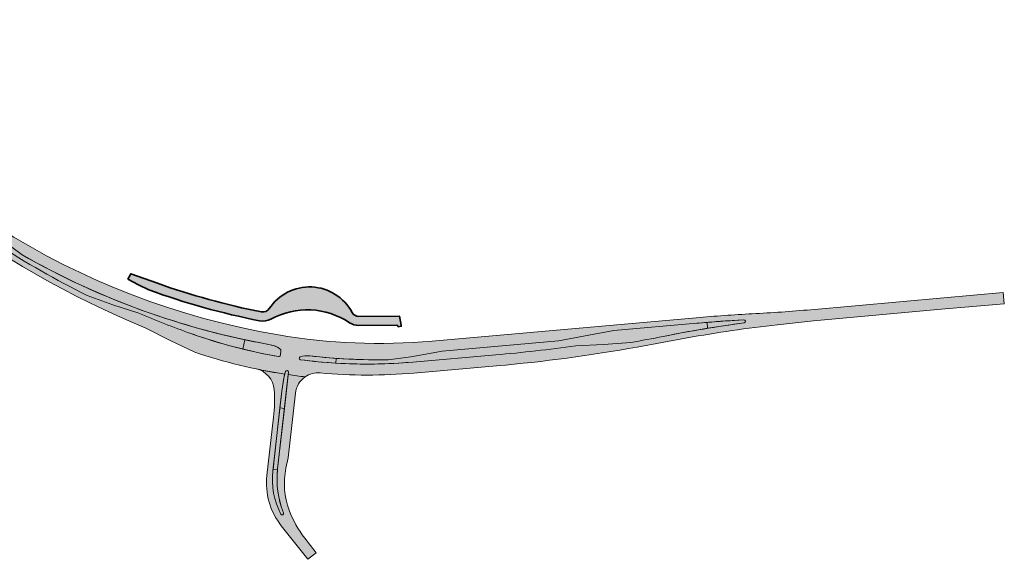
# Model space of a CAD drawing. Header units: metres. Extents: x 169570 to 170927, y 406406 to 407146.
# Tile 3 of 3: x 170279 to 170927, y 406406 to 406761. Entities that reach past the tile are written whole.
import ezdxf

# ---------------------------------------------------------------- set-up
doc = ezdxf.new("R2010")
doc.units = ezdxf.units.M
for name, color, linetype, lineweight in [('N-WE-GR-GRAS-A-500', 62, 'Continuous', 18), ('N-WE-GW-WATERGANG_WATER-V-500', 141, 'Continuous', 35), ('N-WE-VH-VERHARDING_HRB-V-500', 253, 'Continuous', 18), ('N-WE-VH-VERHARDING_MIDDENGELEIDER-V-500', 41, 'Continuous', 18)]:
    doc.layers.add(name, color=color, linetype=linetype, lineweight=lineweight)
pattern_1 = [(0, (0, 0), (1, 1), [0.25, -0.75]), (0, (0.5499999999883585, 0.5999999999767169), (1, 1), [0.25, -0.75]), (90, (0.1000000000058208, 0.3499999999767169), (-1, 1), [0.25, -0.75]), (90, (0.5, 0.7000000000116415), (-1, 1), [0.25, -0.75]), (45, (0.2000000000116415, 0.7000000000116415), (0, 1.000000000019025), [0.25, -1.164213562]), (135, (0.5499999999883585, 0), (-1.000000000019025, 0), [0.25, -1.164213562]), (26.56505119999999, (0.25, 0.2999999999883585), (1.000000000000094, 4.000644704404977e-10), [0.25, -1.986067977]), (26.56505119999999, (0.7000000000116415, 0.7999999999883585), (1.000000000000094, 4.000644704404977e-10), [0.25, -1.986067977]), (63.43494882, (0.7000000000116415, 0), (5.099862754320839e-11, 1.000000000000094), [0.2499999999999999, -1.986067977]), (63.43494882, (0.25, 0.4500000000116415), (5.099862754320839e-11, 1.000000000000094), [0.2499999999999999, -1.986067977]), (63.43494882, (0.6000000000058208, 0.2000000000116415), (5.099862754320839e-11, 1.000000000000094), [0.2499999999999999, -1.986067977]), (116.5650512, (0, 0.5499999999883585), (-4.000648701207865e-10, 1.000000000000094), [0.2499999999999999, -1.986067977]), (153.43494882, (0.2000000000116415, 0.1500000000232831), (-1.000000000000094, 5.099898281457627e-11), [0.25, -1.986067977])]

msp = doc.modelspace()

# ---------------------------------------------------------------- hatches: boundary and pattern name
at = {"layer": 'N-WE-GR-GRAS-A-500'}
h = msp.add_hatch(dxfattribs=at)
h.set_pattern_fill('AGR-GRAS_02-SO', color=256, scale=0.1, pattern_type=2)
h.set_pattern_definition(pattern_1)
edge = h.paths.add_edge_path()
edge.add_line((170214.9775437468, 406655.6541099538), (170199.7369209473, 406662.8815938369))
edge.add_line((170199.7369209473, 406662.8815938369), (170208.3163137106, 406654.0581419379))
edge.add_arc((170596.1731398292, 407129.0302382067), 613.2140000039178, 230.765314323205, 243.5729394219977)
edge.add_line((170323.2572386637, 406579.8960827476), (170340.2245940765, 406573.7668580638))
edge.add_line((170340.2245940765, 406573.7668580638), (170357.3160812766, 406568.1590100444))
edge.add_arc((170596.1731397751, 407129.0302380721), 609.6139998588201, 246.932401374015, 250.3905529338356)
edge.add_arc((170507.8283166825, 406881.0585395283), 346.3750000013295, 250.390552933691, 256.3001675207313)
edge.add_line((170425.7944877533, 406544.5379732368), (170427.1073852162, 406550.7033491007))
edge.add_arc((170533.3969285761, 407049.8398039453), 510.3279999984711, 240.2898710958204, 257.9786056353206, ccw=False)
edge.add_line((170280.4721357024, 406606.5975262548), (170265.7957850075, 406617.4159901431))
edge.add_line((170265.7957850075, 406617.4159901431), (170251.5678961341, 406628.7155200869))
edge.add_arc((170533.3969285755, 407049.839803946), 506.7279999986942, 231.0690582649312, 236.2083721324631, ccw=False)
edge = h.paths.add_edge_path()
edge.add_line((170190.9177713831, 406672.2550648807), (170200.4694055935, 406667.828638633))
edge.add_arc((170533.3969285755, 407049.839803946), 506.7279999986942, 215.0185277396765, 228.9274409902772, ccw=False)
edge.add_line((170118.4036597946, 406759.0583519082), (170114.0628042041, 406755.9366128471))
edge.add_arc((170596.1731398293, 407129.0302382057), 609.6140000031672, 217.7354283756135, 227.408124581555)
edge.add_line((170183.6037075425, 406680.2366413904), (170190.9177713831, 406672.2550648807))
h = msp.add_hatch(dxfattribs=at)
h.set_pattern_fill('AGR-GRAS_02-SO', color=256, scale=0.1, pattern_type=2)
h.set_pattern_definition(pattern_1)
edge = h.paths.add_edge_path()
edge.add_arc((170870.1749563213, 405715.842092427), 853.6500000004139, 99.32601821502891, 101.32830760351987, ccw=False)
edge.add_line((170731.8393185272, 406558.2087428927), (170731.5206585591, 406562.1218331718))
edge.add_arc((170812.6842980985, 405565.4461263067), 999.9750002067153, 94.65557154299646, 95.05042643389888)
edge.add_line((170724.6540317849, 406561.5388294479), (170670.0006123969, 406556.708802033))
edge.add_line((170670.0006123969, 406556.708802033), (170633.7288549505, 406549.8892334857))
edge.add_line((170633.7288549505, 406549.8892334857), (170557.1039342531, 406543.1174619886))
edge.add_line((170557.1039342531, 406543.1174619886), (170551.1225058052, 406541.9807046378))
edge.add_line((170551.1225058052, 406541.9807046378), (170536.3572038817, 406539.4737963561))
edge.add_line((170536.3572038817, 406539.4737963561), (170521.4555058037, 406537.5101210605))
edge.add_arc((170515.5370725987, 406944.6421055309), 407.1750000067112, 266.0291478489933, 270.8328438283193, ccw=False)
edge.add_line((170487.3406199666, 406538.4445665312), (170487.1225443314, 406535.3029732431))
edge.add_arc((170507.828316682, 406881.0585395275), 346.3750000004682, 266.5729019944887, 274.9656848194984)
edge.add_line((170537.8102226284, 406535.9835825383), (170592.3115952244, 406540.7189450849))
edge.add_arc((170506.0662786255, 407533.3542688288), 996.3749999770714, 274.9656848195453, 278.0183094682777)
edge.add_line((170645.0501734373, 406546.720285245), (170663.1911358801, 406547.6235196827))
edge.add_line((170663.1911358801, 406547.6235196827), (170681.3449176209, 406548.8607953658))
edge.add_arc((170506.0662786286, 407533.3542688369), 999.9749999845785, 280.0951286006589, 281.3283076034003)
h = msp.add_hatch(dxfattribs=at)
h.set_pattern_fill('AGR-GRAS_02-SO', color=256, scale=0.1, pattern_type=2)
h.set_pattern_definition([(0, (0, 0), (1, 1), [0.25, -0.75]), (0, (0.55, 0.6000000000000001), (1, 1), [0.25, -0.75]), (90, (0.1, 0.35), (-1, 1), [0.25, -0.75]), (90, (0.5, 0.7000000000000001), (-1, 1), [0.25, -0.75]), (45, (0.2, 0.7000000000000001), (0, 1.000000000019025), [0.25, -1.164213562]), (135, (0.55, 0), (-1.000000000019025, 0), [0.25, -1.164213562]), (26.56505119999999, (0.25, 0.3), (1.000000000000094, 4.000644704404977e-10), [0.25, -1.986067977]), (26.56505119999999, (0.7000000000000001, 0.8), (1.000000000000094, 4.000644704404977e-10), [0.25, -1.986067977]), (63.43494882, (0.7000000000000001, 0), (5.099862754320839e-11, 1.000000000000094), [0.25, -1.986067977]), (63.43494882, (0.25, 0.45), (5.099862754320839e-11, 1.000000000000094), [0.25, -1.986067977]), (63.43494882, (0.6000000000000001, 0.2), (5.099862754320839e-11, 1.000000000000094), [0.25, -1.986067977]), (116.5650512, (0, 0.55), (-4.000648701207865e-10, 1.000000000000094), [0.25, -1.986067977]), (153.43494882, (0.2, 0.15), (-1.000000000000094, 5.099898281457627e-11), [0.25, -1.986067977])])
edge = h.paths.add_edge_path()
edge.add_line((170453.2234930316, 406505.4565346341), (170450.2425233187, 406505.7939061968))
edge.add_line((170450.2425233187, 406505.7939061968), (170445.6941390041, 406465.6049946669))
edge.add_line((170445.6941390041, 406465.6049946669), (170448.676296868, 406465.2674886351))
edge.add_arc((170508.3371013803, 406458.8965856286), 60.00000000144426, 173.5430188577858, 173.9047454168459, ccw=False)
edge.add_line((170448.717707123, 406465.6440168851), (170453.2234930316, 406505.4565346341))
at = {"layer": 'N-WE-GW-WATERGANG_WATER-V-500'}
h = msp.add_hatch(color=256, dxfattribs=at)
h.dxf.hatch_style = 1
edge = h.paths.add_edge_path()
edge.add_line((170350.1705, 406590.5915), (170357.115, 406586.847))
edge.add_line((170357.115, 406586.847), (170363.8737385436, 406583.5034084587))
edge.add_arc((170533.9715758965, 407052.2716213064), 498.6751564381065, 250.0561254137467, 258.7718407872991)
edge.add_arc((170439.0112461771, 406573.9311628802), 11.00000000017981, 258.7822488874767, 298.6081059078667)
edge.add_arc((170468.2190261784, 406520.378333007), 50.00000000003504, 56.19273106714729, 118.6081059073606, ccw=False)
edge.add_arc((170502.159489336, 406571.0640801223), 10.99999999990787, 236.1927310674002, 270.3239980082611)
edge.add_line((170502.2216921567, 406560.0642559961), (170527.1287227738, 406560.2051025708))
edge.add_arc((170527.1343775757, 406559.2051185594), 0.9999999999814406, 3.015187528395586, 90.32399800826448, ccw=False)
edge.add_line((170528.1329932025, 406559.2577192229), (170530.118, 406559.595))
edge.add_line((170530.118, 406559.595), (170530.103895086, 406559.8627796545))
edge.add_arc((170527.1080482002, 406559.7049776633), 3.00000000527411, 3.015187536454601, 11.34208096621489)
edge.add_line((170530.0494596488, 406560.2949765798), (170528.862, 406566.215))
edge.add_line((170528.862, 406566.215), (170502.1877633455, 406566.0641600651))
edge.add_arc((170502.1594893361, 406571.0640801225), 5.000000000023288, 208.2759716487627, 270.3239980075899, ccw=False)
edge.add_arc((170469.7282414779, 406553.6191923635), 31.82539811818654, 28.27597164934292, 146.5248653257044)
edge.add_arc((170439.0112461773, 406573.93116288), 5.000000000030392, 258.7822488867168, 326.52486532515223, ccw=False)
edge.add_arc((170533.3969285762, 407049.8398039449), 490.1779999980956, 250.47199250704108, 258.782248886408, ccw=False)
edge.add_line((170369.5463029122, 406587.8577218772), (170351.946, 406594.1))
edge.add_line((170351.946, 406594.1), (170350.1705, 406590.5915))
at = {"layer": 'N-WE-VH-VERHARDING_HRB-V-500'}
h = msp.add_hatch(color=256, dxfattribs=at)
h.dxf.hatch_style = 1
edge = h.paths.add_edge_path()
edge.add_arc((170506.0662786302, 407533.3542687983), 1003.624999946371, 274.9656848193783, 280.2974630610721)
edge.add_line((170685.47292927, 406545.8947029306), (170718.2837309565, 406551.8559354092))
edge.add_arc((170870.1749563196, 405715.8420924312), 849.6999999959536, 96.23748396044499, 100.29746306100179, ccw=False)
edge.add_line((170777.8552853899, 406560.5119500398), (170801.66411332, 406563.1141775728))
edge.add_line((170801.66411332, 406563.1141775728), (170888.1751165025, 406570.9278841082))
edge.add_line((170888.1751165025, 406570.9278841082), (170927.2152829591, 406574.3334782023))
edge.add_line((170927.2152829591, 406574.3334782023), (170926.5545565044, 406581.8043000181))
edge.add_line((170926.5545565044, 406581.8043000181), (170887.4689274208, 406578.3695773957))
edge.add_line((170887.4689274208, 406578.3695773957), (170799.743045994, 406570.4706735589))
edge.add_arc((170710.0650904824, 407566.4414885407), 1000.000000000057, 272.935789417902, 275.1450803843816, ccw=False)
edge.add_arc((170812.6842980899, 405565.4461264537), 1003.625000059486, 92.93578941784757, 95.05042643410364)
edge.add_line((170724.3327132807, 406565.1746587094), (170550.4309417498, 406549.8059894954))
edge.add_arc((170515.5370725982, 406944.6421055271), 396.3750000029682, 260.3645286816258, 275.05042643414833, ccw=False)
edge.add_arc((170533.3969285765, 407049.839803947), 503.0780000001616, 215.0134241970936, 260.36452868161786, ccw=False)
edge.add_line((170121.3671748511, 406761.1895724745), (170118.4036597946, 406759.0583519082))
edge.add_arc((170533.396928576, 407049.8398039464), 506.7279999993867, 215.0185277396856, 236.2083721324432)
edge.add_line((170251.5678961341, 406628.7155200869), (170265.7957850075, 406617.4159901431))
edge.add_line((170265.7957850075, 406617.4159901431), (170280.4721357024, 406606.5975262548))
edge.add_arc((170533.3969285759, 407049.839803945), 510.3279999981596, 240.2898710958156, 259.8928097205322)
edge.add_arc((170441.2069739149, 406532.6642826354), 15.00000000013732, 49.71743132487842, 79.89280972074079, ccw=False)
edge.add_line((170450.905339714, 406544.1072586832), (170450.5005833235, 406540.5308857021))
edge.add_arc((170449.5069267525, 406540.6433428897), 1.00000000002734, 260.27822617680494, 353.54301886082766, ccw=False)
edge.add_arc((170507.828316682, 406881.0585395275), 346.3750000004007, 250.39055293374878, 260.27822617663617, ccw=False)
edge.add_arc((170596.1731397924, 407129.030238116), 609.6139999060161, 246.9324013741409, 250.39055293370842, ccw=False)
edge.add_line((170357.3160812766, 406568.1590100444), (170340.2245940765, 406573.7668580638))
edge.add_line((170340.2245940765, 406573.7668580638), (170323.2572386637, 406579.8960827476))
edge.add_arc((170596.1731398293, 407129.0302382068), 613.214000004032, 230.7653143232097, 243.57293942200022, ccw=False)
edge.add_line((170208.3163137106, 406654.0581419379), (170195.7483317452, 406666.983646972))
edge.add_line((170195.7483317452, 406666.983646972), (170183.6037075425, 406680.2366413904))
edge.add_arc((170596.173139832, 407129.0302382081), 609.6140000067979, 217.7354283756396, 227.4081245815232, ccw=False)
edge.add_line((170114.0628042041, 406755.9366128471), (170108.1732232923, 406751.7011034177))
edge.add_arc((170596.1731398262, 407129.0302382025), 616.8639999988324, 217.7117539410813, 247.6883150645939)
edge.add_line((170361.9839055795, 406558.3494193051), (170377.9634762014, 406550.1530880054))
edge.add_line((170377.9634762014, 406550.1530880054), (170394.2850277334, 406542.4113748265))
edge.add_arc((170507.8283166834, 406881.0585395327), 357.175000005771, 251.46447403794, 261.2384968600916)
edge.add_arc((170468.1368207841, 406525.1365075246), 14.99999999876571, 162.2325039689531, 168.7945096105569, ccw=False)
edge.add_arc((170454.8152466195, 406529.4003573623), 1.012704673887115, 75.16193659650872, 161.9682373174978, ccw=False)
edge.add_arc((170454.9258289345, 406529.3904184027), 1.000000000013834, -6.456981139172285, 81.44497320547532, ccw=False)
edge.add_line((170455.9194855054, 406529.2779612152), (170455.7411162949, 406527.7019148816))
edge.add_arc((170507.8283166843, 406881.0585395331), 357.175000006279, 261.6145943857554, 263.4089027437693)
edge.add_arc((170475.3098250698, 406513.8706607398), 14.99999999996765, 84.93907228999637, 124.42106022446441, ccw=False)
edge.add_arc((170507.8283188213, 406881.0611129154), 353.627563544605, 264.9390722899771, 274.9656848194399)
edge.add_line((170538.438000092, 406528.7608132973), (170592.93914865, 406533.4961563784))
edge = h.paths.add_edge_path(flags=16)
edge.add_arc((170468.1368207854, 406525.1365075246), 14.99999999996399, 83.55344834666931, 107.5332882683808, ccw=False)
edge.add_arc((170515.5370725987, 406944.6421055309), 407.1750000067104, 263.5534483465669, 270.8328438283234)
edge.add_line((170521.4555058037, 406537.5101210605), (170536.3572038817, 406539.4737963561))
edge.add_line((170536.3572038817, 406539.4737963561), (170551.1225058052, 406541.9807046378))
edge.add_line((170551.1225058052, 406541.9807046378), (170557.1039342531, 406543.1174619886))
edge.add_line((170557.1039342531, 406543.1174619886), (170633.7288549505, 406549.8892334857))
edge.add_line((170633.7288549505, 406549.8892334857), (170670.0006123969, 406556.708802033))
edge.add_line((170670.0006123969, 406556.708802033), (170724.654031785, 406561.5388294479))
edge.add_arc((170812.6842981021, 405565.4461263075), 999.9750002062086, 93.26733471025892, 95.05042643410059, ccw=False)
edge.add_arc((170755.7478716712, 406562.7972652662), 1.000000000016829, -82.30569668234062, 93.26733470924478, ccw=False)
edge.add_arc((170870.17495632, 405715.8420924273), 853.6499999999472, 97.6943033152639, 101.3283076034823)
edge.add_arc((170506.0662786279, 407533.3542688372), 999.9749999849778, 280.0951286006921, 281.32830760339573, ccw=False)
edge.add_line((170681.3449176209, 406548.8607953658), (170663.1911358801, 406547.6235196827))
edge.add_line((170663.1911358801, 406547.6235196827), (170645.0501734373, 406546.720285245))
edge.add_arc((170506.0662786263, 407533.3542688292), 996.3749999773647, 274.9656848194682, 278.0183094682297, ccw=False)
edge.add_line((170592.3115952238, 406540.7189450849), (170537.8102226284, 406535.9835825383))
edge.add_arc((170507.8283166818, 406881.0585395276), 346.3750000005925, 262.6959534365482, 274.96568481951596, ccw=False)
edge.add_arc((170463.9191829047, 406538.4860966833), 1.000000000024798, 107.53328826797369, 262.6959534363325, ccw=False)
h = msp.add_hatch(color=256, dxfattribs=at)
h.dxf.hatch_style = 1
edge = h.paths.add_edge_path()
edge.add_arc((170475.3098250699, 406513.8706607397), 15.00000000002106, 124.4210602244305, 173.543018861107, ccw=False)
edge.add_arc((170507.8283166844, 406881.0585395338), 357.1750000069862, 261.6145943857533, 263.40890274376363, ccw=False)
edge.add_line((170455.7411162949, 406527.7019148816), (170448.717707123, 406465.6440168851))
edge.add_arc((170508.3371013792, 406458.8965856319), 59.99999999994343, 173.5430188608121, 201.6153860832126)
edge.add_arc((170451.626767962, 406436.4257582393), 1.000000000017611, -152.87906514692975, 21.615386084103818, ccw=False)
edge.add_arc((170495.2390365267, 406458.7633953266), 50.00000000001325, 173.5430188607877, 207.1209348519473, ccw=False)
edge.add_line((170445.5562079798, 406464.3862547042), (170451.4912528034, 406516.8275118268))
edge.add_arc((170550.8569098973, 406505.5817930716), 100.0000000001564, 167.0142087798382, 173.5430188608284, ccw=False)
edge.add_arc((170507.8283166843, 406881.0585395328), 357.1750000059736, 258.1578961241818, 261.2371261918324, ccw=False)
edge.add_arc((170431.4523055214, 406516.8045957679), 14.99999999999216, 3.990816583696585, 78.15789612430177, ccw=False)
edge.add_arc((170346.6584119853, 406510.8888862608), 99.9999999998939, -6.456981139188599, 3.9908165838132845, ccw=False)
edge.add_line((170446.024069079, 406499.6431675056), (170441.683401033, 406461.2896089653))
edge.add_arc((170486.3979467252, 406456.2290355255), 44.99999999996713, 173.5430188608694, 218.3757175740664)
edge.add_line((170451.1198981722, 406428.2923340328), (170468.637, 406406.172))
edge.add_line((170468.637, 406406.172), (170474.0938384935, 406410.4013391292))
edge.add_line((170474.0938384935, 406410.4013391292), (170466.5348296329, 406420.1654690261))
edge.add_arc((170521.8863604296, 406463.0164671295), 70.0000000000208, 200.4872266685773, 217.7456404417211, ccw=False)
edge.add_arc((170503.1513556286, 406456.0164960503), 49.99999999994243, 168.400254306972, 200.4872266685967, ccw=False)
edge.add_line((170454.172548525, 406466.0701747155), (170455.580560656, 406472.9296295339))
edge.add_line((170455.580560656, 406472.9296295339), (170460.4049765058, 406515.5575185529))
at = {"layer": 'N-WE-VH-VERHARDING_MIDDENGELEIDER-V-500'}
h = msp.add_hatch(color=256, dxfattribs=at)
h.dxf.hatch_style = 1
edge = h.paths.add_edge_path()
edge.add_arc((170755.7478716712, 406562.7972652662), 0.9999999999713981, 277.6943033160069, 453.2673347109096)
edge.add_arc((170812.6842981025, 405565.4461263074), 999.9750002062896, 93.26733471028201, 94.65557154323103)
edge.add_line((170731.5206585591, 406562.1218331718), (170731.8393185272, 406558.2087428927))
edge.add_arc((170870.174956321, 405715.8420924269), 853.6500000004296, 97.69430331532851, 99.32601821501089, ccw=False)
h = msp.add_hatch(color=256, dxfattribs=at)
h.dxf.hatch_style = 1
edge = h.paths.add_edge_path()
edge.add_arc((170533.396928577, 407049.8398039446), 510.3279999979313, 257.9786056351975, 259.8928097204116, ccw=False)
edge.add_line((170427.1073852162, 406550.7033491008), (170425.7944877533, 406544.5379732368))
edge.add_arc((170507.8283166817, 406881.0585395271), 346.3749999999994, 256.3001675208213, 260.2782261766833)
edge.add_arc((170449.5069267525, 406540.6433428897), 1.000000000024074, 260.2782261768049, 353.5430188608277)
edge.add_line((170450.5005833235, 406540.5308857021), (170450.8439821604, 406543.5651115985))
edge.add_arc((170449.8503255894, 406543.677568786), 0.9999999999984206, 353.5430188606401, 411.8747756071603)
edge.add_arc((170441.2069739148, 406532.6642826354), 15.0000000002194, 51.87477560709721, 79.89280972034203)
h = msp.add_hatch(color=256, dxfattribs=at)
h.dxf.hatch_style = 1
edge = h.paths.add_edge_path()
edge.add_arc((170515.5370725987, 406944.6421055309), 407.1750000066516, 263.553448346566, 266.02914784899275, ccw=False)
edge.add_arc((170468.1368207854, 406525.1365075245), 15.00000000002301, 83.55344834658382, 107.5332882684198)
edge.add_arc((170463.9191829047, 406538.4860966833), 0.9999999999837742, 107.5332882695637, 262.6959534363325)
edge.add_arc((170507.8283166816, 406881.0585395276), 346.3750000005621, 262.6959534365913, 266.5729019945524)
edge.add_line((170487.1225443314, 406535.3029732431), (170487.3406199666, 406538.4445665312))
h = msp.add_hatch(color=256, dxfattribs=at)
h.dxf.hatch_style = 1
edge = h.paths.add_edge_path()
edge.add_arc((170454.9258289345, 406529.3904184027), 1.000000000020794, 353.5430188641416, 444.9498981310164)
edge.add_arc((170454.8045835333, 406529.4086790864), 1.000000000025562, 77.92029377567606, 162.2325039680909)
edge.add_arc((170468.1368207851, 406525.1365075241), 14.99999999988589, 162.2325039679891, 166.6996628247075)
edge.add_arc((170550.8569098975, 406505.5817930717), 100.0000000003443, 166.6996628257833, 173.5430188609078)
edge.add_line((170451.4912528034, 406516.8275118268), (170450.2425233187, 406505.7939061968))
edge.add_line((170450.2425233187, 406505.7939061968), (170453.2234930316, 406505.4565346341))
edge.add_line((170453.2234930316, 406505.4565346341), (170455.9194855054, 406529.2779612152))
h = msp.add_hatch(color=256, dxfattribs=at)
h.dxf.hatch_style = 1
edge = h.paths.add_edge_path()
edge.add_line((170448.676296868, 406465.2674886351), (170445.6941390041, 406465.6049946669))
edge.add_line((170445.6941390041, 406465.6049946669), (170445.5562079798, 406464.3862547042))
edge.add_arc((170495.2390365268, 406458.7633953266), 50.00000000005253, 173.5430188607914, 207.120934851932)
edge.add_arc((170451.626767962, 406436.4257582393), 0.9999999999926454, 207.1209348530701, 381.6153860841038)
edge.add_arc((170508.3371013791, 406458.896585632), 59.99999999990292, 173.9047454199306, 201.6153860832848, ccw=False)

# ---------------------------------------------------------------- linework, layer by layer
at = {"layer": 'N-WE-GR-GRAS-A-500', "flags": 128}
for points in [[(170427.1073852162, 406550.7033491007, -0.07733528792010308), (170280.4721357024, 406606.5975262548), (170265.7957850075, 406617.4159901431), (170251.5678961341, 406628.7155200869, -0.09272250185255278), (170118.4036597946, 406759.0583519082), (170114.0628042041, 406755.9366128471, 0.04223017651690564), (170183.6037075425, 406680.2366413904), (170195.7483317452, 406666.983646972), (170208.3163137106, 406654.0581419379, 0.05594205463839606), (170323.2572386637, 406579.8960827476), (170340.2245940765, 406573.7668580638), (170357.3160812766, 406568.1590100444, 0.01509017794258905), (170391.5824788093, 406554.7725517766, 0.02579127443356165), (170425.7944877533, 406544.5379732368)], [(170702.4919715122, 406552.8610522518, -0.008736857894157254), (170731.8393185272, 406558.2087428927), (170731.5206585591, 406562.1218331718, 0.00172288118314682), (170724.6540317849, 406561.5388294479), (170670.0006123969, 406556.708802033), (170633.7288549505, 406549.8892334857), (170557.1039342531, 406543.1174619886), (170551.1225058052, 406541.9807046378), (170536.3572038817, 406539.4737963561), (170521.4555058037, 406537.5101210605, -0.02096314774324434), (170487.3406199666, 406538.4445665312), (170487.1225443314, 406535.3029732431, 0.03663680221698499), (170537.8102226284, 406535.9835825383), (170592.3115952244, 406540.7189450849, 0.01332037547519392), (170645.0501734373, 406546.720285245), (170663.1911358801, 406547.6235196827), (170681.3449176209, 406548.8607953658, 0.005380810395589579)], [(170453.2234930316, 406505.4565346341), (170450.2425233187, 406505.7939061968), (170445.6941390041, 406465.6049946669), (170448.676296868, 406465.2674886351, -0.001578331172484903), (170448.717707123, 406465.6440168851)]]:
    msp.add_lwpolyline(points, format="xyb", close=True, dxfattribs=at)
at = {"layer": 'N-WE-GW-WATERGANG_WATER-V-500', "flags": 128}
msp.add_lwpolyline([(170350.1705, 406590.5915), (170357.115, 406586.847), (170363.8737385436, 406583.5034084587, 0.03804782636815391), (170436.8713253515, 406563.1413186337, 0.1755436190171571), (170444.2782228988, 406564.2740951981, -0.2792773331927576), (170496.039077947, 406561.9240273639, 0.1500366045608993), (170502.2216921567, 406560.0642559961), (170527.1287227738, 406560.2051025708, -0.4005222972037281), (170528.1329932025, 406559.2577192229), (170530.118, 406559.595), (170530.103895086, 406559.8627796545, 0.03634892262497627), (170530.0494596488, 406560.2949765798), (170528.862, 406566.215), (170502.1877633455, 406566.0641600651, -0.2775502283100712), (170497.7561088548, 406568.6954855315, 0.567207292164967), (170443.181872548, 406571.1732876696, -0.3045030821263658), (170438.0385548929, 406569.0266882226, -0.03627623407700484), (170369.5463029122, 406587.8577218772), (170351.946, 406594.1)], format="xyb", close=True, dxfattribs=at)
at = {"layer": 'N-WE-VH-VERHARDING_HRB-V-500', "flags": 128}
for points in [[(170108.1732232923, 406751.7011034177, 0.1315484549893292), (170361.9839055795, 406558.3494193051), (170377.9634762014, 406550.1530880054), (170394.2850277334, 406542.4113748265, 0.04267309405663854), (170453.4227727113, 406528.0514327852, -0.02863997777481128), (170453.8522808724, 406529.713834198, -0.3979801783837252), (170455.0745881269, 406530.379291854, -0.4035286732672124), (170455.9194855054, 406529.2779612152), (170455.7411162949, 406527.7019148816, 0.007829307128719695), (170466.8307712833, 406526.2442474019, -0.1739973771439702), (170476.6330506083, 406528.8121825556, 0.04377728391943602), (170538.438000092, 406528.7608132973), (170592.93914865, 406533.4961563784, 0.02326846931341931), (170685.47292927, 406545.8947029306), (170718.2837309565, 406551.8559354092, -0.01771685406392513), (170777.8552853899, 406560.5119500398), (170801.66411332, 406563.1141775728), (170888.1751165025, 406570.9278841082), (170927.2152829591, 406574.3334782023), (170926.5545565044, 406581.8043000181), (170887.4689274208, 406578.3695773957), (170799.743045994, 406570.4706735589, -0.009640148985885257), (170761.2818638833, 406567.753928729, 0.009227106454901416), (170724.3327132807, 406565.1746587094), (170550.4309417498, 406549.8059894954, -0.06416716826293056), (170449.1921674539, 406553.8589249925, -0.2005054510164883), (170121.3671748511, 406761.1895724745)], [(170265.7957850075, 406617.4159901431), (170280.4721357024, 406606.5975262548, 0.08574315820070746), (170443.8393280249, 406547.4315001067, -0.1324310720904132), (170450.905339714, 406544.1072586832), (170450.5005833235, 406540.5308857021, -0.4310032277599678), (170449.3380627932, 406539.6577035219, -0.04316990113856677), (170391.5824788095, 406554.7725517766, -0.0150901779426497), (170357.3160812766, 406568.1590100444), (170340.2245940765, 406573.7668580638), (170323.2572386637, 406579.8960827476, -0.05594205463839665), (170208.3163137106, 406654.0581419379)]]:
    msp.add_lwpolyline(points, format="xyb", dxfattribs=at)
for points in [[(170463.6179230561, 406539.4396387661, -0.1050152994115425), (170469.8209654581, 406540.0416628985, 0.03177304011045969), (170521.4555058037, 406537.5101210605), (170536.3572038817, 406539.4737963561), (170551.1225058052, 406541.9807046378), (170557.1039342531, 406543.1174619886), (170633.7288549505, 406549.8892334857), (170670.0006123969, 406556.708802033), (170724.654031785, 406561.5388294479, -0.007780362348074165), (170755.690876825, 406563.7956397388, -0.9620948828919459), (170755.8817593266, 406561.8062687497, 0.01585766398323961), (170702.4919715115, 406552.8610522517, -0.005380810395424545), (170681.3449176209, 406548.8607953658), (170663.1911358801, 406547.6235196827), (170645.0501734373, 406546.720285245, -0.0133203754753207), (170592.3115952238, 406540.7189450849), (170537.8102226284, 406535.9835825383, -0.05358801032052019), (170463.792048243, 406537.4942112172, -0.803752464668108)], [(170460.4049765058, 406515.5575185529, -0.2176785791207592), (170466.8307712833, 406526.2442474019, -0.007829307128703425), (170455.7411162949, 406527.7019148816), (170448.717707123, 406465.6440168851, 0.1231050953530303), (170452.556445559, 406436.7941324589, -0.9530732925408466), (170450.7367216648, 406435.9698880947, -0.1475686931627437), (170445.5562079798, 406464.3862547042), (170451.4912528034, 406516.8275118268, -0.02849501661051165), (170453.4143278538, 406528.0527344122, -0.01343648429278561), (170434.5305352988, 406531.4853485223, -0.3354061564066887), (170446.4159337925, 406517.8485445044, -0.04561872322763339), (170446.024069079, 406499.6431675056), (170441.683401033, 406461.2896089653, 0.1981536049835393), (170451.1198981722, 406428.2923340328), (170468.637, 406406.172), (170474.0938384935, 406410.4013391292), (170466.5348296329, 406420.1654690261, -0.07544670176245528), (170456.3138436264, 406438.5165683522, -0.1409278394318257), (170454.172548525, 406466.0701747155), (170455.580560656, 406472.9296295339)]]:
    msp.add_lwpolyline(points, format="xyb", close=True, dxfattribs=at)
at = {"layer": 'N-WE-VH-VERHARDING_MIDDENGELEIDER-V-500', "flags": 128}
for points in [[(170755.8817593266, 406561.8062687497, 0.962094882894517), (170755.690876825, 406563.7956397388, 0.006057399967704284), (170731.5206585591, 406562.1218331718), (170731.8393185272, 406558.2087428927, -0.007119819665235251)], [(170443.839328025, 406547.4315001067, -0.008352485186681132), (170427.1073852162, 406550.7033491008), (170425.7944877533, 406544.5379732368, 0.0173592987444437), (170449.3380627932, 406539.6577035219, 0.4310032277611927), (170450.5005833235, 406540.5308857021), (170450.8439821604, 406543.5651115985, 0.2601625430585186), (170450.4677078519, 406544.4642320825, 0.1228644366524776)], [(170487.3406199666, 406538.4445665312, -0.01080269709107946), (170469.8209654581, 406540.0416628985, 0.1050152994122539), (170463.6179230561, 406539.4396387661, 0.8037524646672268), (170463.792048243, 406537.4942112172, 0.01691799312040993), (170487.1225443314, 406535.3029732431)], [(170455.9194855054, 406529.2779612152, 0.4214238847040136), (170455.0138557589, 406530.3865365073, 0.3854278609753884), (170453.8522808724, 406529.713834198, 0.01949412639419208), (170453.5391580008, 406528.5873394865, 0.02986865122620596), (170451.4912528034, 406516.8275118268), (170450.2425233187, 406505.7939061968), (170453.2234930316, 406505.4565346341)], [(170448.676296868, 406465.2674886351), (170445.6941390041, 406465.6049946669), (170445.5562079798, 406464.3862547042, 0.1475686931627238), (170450.7367216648, 406435.9698880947, 0.9530732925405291), (170452.556445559, 406436.7941324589, -0.1215031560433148)]]:
    msp.add_lwpolyline(points, format="xyb", close=True, dxfattribs=at)

doc.saveas('drawing.dxf')
